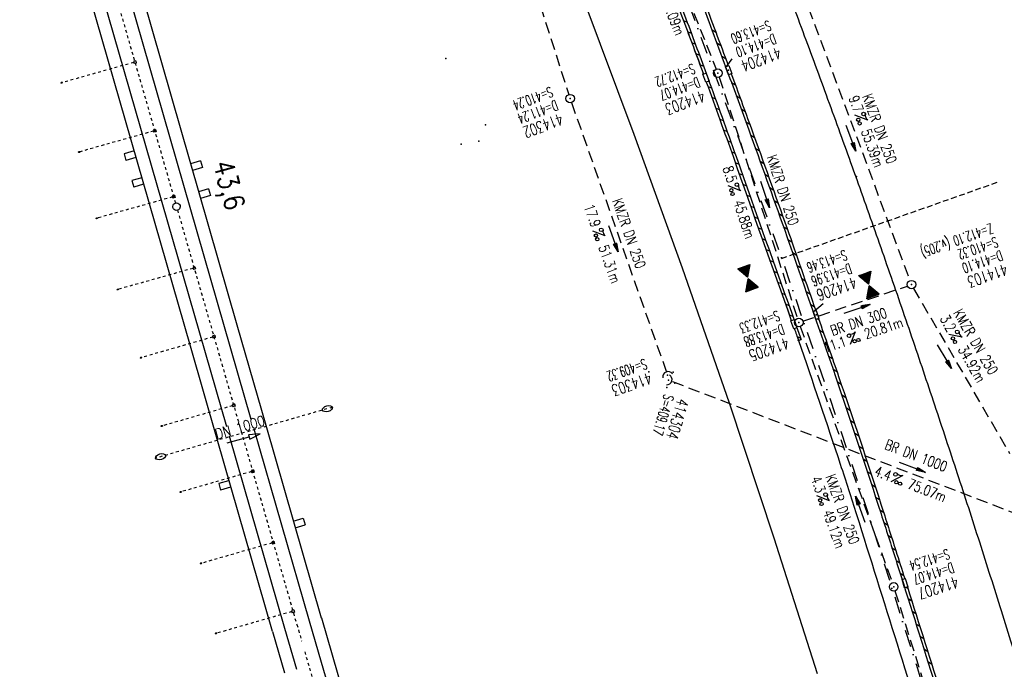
# Model space of a CAD drawing. Extents: x 447426 to 448116, y 440349 to 441552.
# Tile 10 of 21: x 447587 to 447760, y 441185 to 441299. Entities that reach past the tile are written whole.
import ezdxf
from ezdxf.enums import TextEntityAlignment as Align

# ---------------------------------------------------------------- set-up
doc = ezdxf.new("R2010")
doc.units = 0
doc.header["$LTSCALE"] = 2
doc.header["$MEASUREMENT"] = 0
for name, pattern in [('ACAD_ISO03W100', [0.5, 0.25, -0.25]), ('ACAD_ISO10W100W', [0.5, 0.25, -0.25]), ('AUSGEZOGEN', [0]), ('GESTRICH-X2', [1.5, 1, -0.5]), ('GESTRICHELT', [0.75, 0.5, -0.25]), ('STRICHLINIEX2', [0.5, 0.25, -0.25]), ('STRICHPT-X3', [3, 1.5, -0.75, 0, -0.75])]:
    doc.linetypes.add(name, pattern=pattern)
doc.layers.get('0').update_dxf_attribs({"linetype": 'AUSGEZOGEN'})
for name, color, linetype in [('ACHSE', 250, 'STRICHPT-X3'), ('Bahnachse', 7, 'CONTINUOUS'), ('Durchlässe', 15, 'CONTINUOUS'), ('FBR', 8, 'CONTINUOUS'), ('GEF', 7, 'CONTINUOUS'), ('Gleisachsen', 7, 'CONTINUOUS'), ('HEKTOM', 250, 'GESTRICHELT'), ('Ingenieurbauwerke', 15, 'CONTINUOUS'), ('KANAL', 7, 'GESTRICH-X2'), ('PFEIL', 7, 'CONTINUOUS'), ('PKT', 7, 'CONTINUOUS'), ('SCHACHTNR', 6, 'CONTINUOUS'), ('SCHLITZRINNE', 8, 'AUSGEZOGEN'), ('SCHSYMBOL', 7, 'AUSGEZOGEN'), ('TEXTO', 4, 'CONTINUOUS'), ('TEXTU', 4, 'CONTINUOUS')]:
    doc.layers.add(name, color=color, linetype=linetype)
doc.styles.add('ROMANS', font='romans.shx', dxfattribs={"width": 0.8})

# ---------------------------------------------------------------- blocks, each defined once
blk = doc.blocks.new('PROM')
blk.add_line((1.57, 1.82), (0.02, 0.02))
for centre, radius in [((0.32, 1.51), 0.317), ((0.94, 0.29), 0.283), ((1.64, 0.29), 0.283)]:
    blk.add_circle(centre, radius)
blk.add_arc((0.99, 2.68), 1.03, 239.1414, 303.3549)
blk = doc.blocks.new('PFEIL2')
at = {"color": 0}
for p, q in [((0.88, 0), (-2.4, -0.01)), ((0.88, -0.27), (0.88, 0.28)), ((0.88, 0.28), (2.43, 0.01)), ((0.91, 0.27), (0.88, 0.26)), ((0.97, 0.26), (0.88, 0.25)), ((1.02, 0.25), (0.88, 0.23)), ((1.07, 0.24), (0.88, 0.21)), ((1.13, 0.23), (0.88, 0.19)), ((1.18, 0.22), (0.88, 0.17)), ((1.24, 0.21), (0.88, 0.15)), ((1.29, 0.21), (0.88, 0.14)), ((1.34, 0.2), (0.88, 0.12)), ((1.4, 0.19), (0.88, 0.1)), ((1.45, 0.18), (0.88, 0.08)), ((1.51, 0.17), (0.88, 0.06)), ((1.56, 0.16), (0.88, 0.04)), ((1.61, 0.15), (0.88, 0.02)), ((1.67, 0.14), (0.88, 0.01)), ((1.72, 0.13), (0.88, -0.01)), ((1.78, 0.12), (0.88, -0.03)), ((1.83, 0.11), (0.88, -0.05)), ((1.88, 0.1), (0.88, -0.07)), ((1.94, 0.09), (0.88, -0.09)), ((2.05, 0.08), (0.88, -0.12)), ((1.99, 0.08), (0.88, -0.11)), ((2.1, 0.07), (0.88, -0.14)), ((2.15, 0.06), (0.88, -0.16)), ((2.21, 0.05), (0.88, -0.18)), ((2.26, 0.04), (0.88, -0.2)), ((2.32, 0.03), (0.88, -0.22)), ((2.37, 0.02), (0.88, -0.23)), ((2.42, 0.01), (0.88, -0.25)), ((2.43, 0.01), (0.88, -0.27))]:
    blk.add_line(p, q, dxfattribs=at)
blk = doc.blocks.new('GST')
at = {"color": 0}
blk.add_circle((0, 0), 0.75, dxfattribs=at)
blk.add_point((0, 0), dxfattribs=at)
blk = doc.blocks.new('10')
blk.add_blockref('GST', (0, 0))
blk = doc.blocks.new('30')
at = {"color": 0}
for p, q in [((-0.75, -0.29), (-0.75, 0.29)), ((-0.75, 0.29), (0.75, 0.29)), ((0.75, 0.29), (0.75, -0.29)), ((0.75, -0.29), (-0.75, -0.29))]:
    blk.add_line(p, q, dxfattribs=at)
blk.add_point((0, 0), dxfattribs=at)
blk = doc.blocks.new('42')
at = {"color": 0}
blk.add_arc((-0.02, -0.31), 0.91, 12.5363, 167.4637, dxfattribs=at)
blk.add_point((0, 0), dxfattribs=at)
blk = doc.blocks.new('*X9')
at = {"color": 0}
for p, q in [((379.64, 182.4), (379.66, 182.42)), ((379.64, 182.4), (379.65, 182.42)), ((379.64, 182.41), (379.64, 182.42)), ((379.65, 182.38), (379.69, 182.42)), ((379.65, 182.38), (379.68, 182.42)), ((379.65, 182.39), (379.67, 182.42)), ((379.66, 182.36), (379.72, 182.42)), ((379.66, 182.37), (379.71, 182.42)), ((379.66, 182.37), (379.7, 182.42)), ((379.67, 182.34), (379.74, 182.42)), ((379.67, 182.35), (379.73, 182.42)), ((379.67, 182.36), (379.72, 182.42)), ((379.68, 182.32), (379.78, 182.42)), ((379.68, 182.33), (379.77, 182.42)), ((379.68, 182.33), (379.76, 182.42)), ((379.68, 182.34), (379.75, 182.42)), ((379.69, 182.31), (379.8, 182.42)), ((379.69, 182.31), (379.8, 182.42)), ((379.69, 182.32), (379.79, 182.42)), ((379.7, 182.29), (379.83, 182.42)), ((379.7, 182.29), (379.82, 182.42)), ((379.7, 182.3), (379.81, 182.42)), ((379.71, 182.27), (379.86, 182.42)), ((379.71, 182.28), (379.85, 182.42)), ((379.71, 182.28), (379.84, 182.42)), ((379.72, 182.26), (379.88, 182.42)), ((379.72, 182.26), (379.87, 182.42)), ((379.72, 182.27), (379.87, 182.42)), ((379.73, 182.24), (379.91, 182.42)), ((379.73, 182.24), (379.9, 182.42)), ((379.73, 182.25), (379.89, 182.42)), ((379.74, 182.22), (379.94, 182.42)), ((379.74, 182.23), (379.93, 182.42)), ((379.74, 182.23), (379.92, 182.42)), ((379.75, 182.2), (379.96, 182.42)), ((379.75, 182.21), (379.95, 182.42)), ((379.75, 182.22), (379.95, 182.42)), ((379.76, 182.19), (379.99, 182.42)), ((379.76, 182.19), (379.98, 182.42)), ((379.76, 182.2), (379.97, 182.42)), ((379.77, 182.17), (380.02, 182.42)), ((379.77, 182.18), (380.01, 182.42)), ((379.77, 182.18), (380, 182.42)), ((379.78, 182.15), (380.04, 182.42)), ((379.78, 182.16), (380.03, 182.42)), ((379.78, 182.17), (380.03, 182.42)), ((379.79, 182.13), (380.08, 182.42)), ((379.79, 182.14), (380.07, 182.42)), ((379.79, 182.14), (380.06, 182.42)), ((379.79, 182.15), (380.05, 182.42)), ((379.8, 182.12), (380.1, 182.42)), ((379.8, 182.12), (380.1, 182.42)), ((379.8, 182.13), (380.09, 182.42)), ((379.81, 182.1), (380.13, 182.42)), ((379.81, 182.1), (380.12, 182.42)), ((379.81, 182.11), (380.11, 182.42)), ((379.82, 182.08), (380.16, 182.42)), ((379.82, 182.09), (380.15, 182.42)), ((379.82, 182.09), (380.14, 182.42)), ((379.83, 182.06), (380.18, 182.42)), ((379.83, 182.07), (380.18, 182.42)), ((379.83, 182.08), (380.17, 182.42)), ((379.84, 182.05), (380.21, 182.42)), ((379.84, 182.05), (380.2, 182.42)), ((379.84, 182.06), (380.19, 182.42)), ((379.85, 182.03), (380.24, 182.42)), ((379.85, 182.04), (380.23, 182.42)), ((379.85, 182.04), (380.22, 182.42)), ((379.86, 182.01), (380.26, 182.42)), ((379.86, 182.02), (380.25, 182.42)), ((379.86, 182.03), (380.25, 182.42)), ((379.87, 182), (380.29, 182.42)), ((379.87, 182), (380.28, 182.42)), ((379.87, 182.01), (380.27, 182.42)), ((379.88, 181.98), (380.32, 182.42)), ((379.88, 181.99), (380.31, 182.42)), ((379.88, 181.99), (380.3, 182.42)), ((379.89, 181.96), (380.34, 182.42)), ((379.89, 181.97), (380.33, 182.42)), ((379.89, 181.98), (380.33, 182.42)), ((379.9, 181.94), (380.38, 182.42)), ((379.9, 181.95), (380.37, 182.42)), ((379.9, 181.95), (380.36, 182.42)), ((379.9, 181.96), (380.35, 182.42)), ((379.91, 181.92), (380.41, 182.42)), ((379.91, 181.93), (380.4, 182.42)), ((379.91, 181.94), (380.39, 182.42)), ((379.92, 181.91), (380.43, 182.42)), ((379.92, 181.91), (380.42, 182.42)), ((379.92, 181.92), (380.41, 182.42)), ((379.93, 181.89), (380.46, 182.42)), ((379.93, 181.9), (380.45, 182.42)), ((379.93, 181.9), (380.44, 182.42)), ((379.94, 181.87), (380.48, 182.42)), ((379.94, 181.88), (380.48, 182.42)), ((379.94, 181.89), (380.47, 182.42)), ((379.95, 181.86), (380.51, 182.42)), ((379.95, 181.86), (380.5, 182.42)), ((379.95, 181.87), (380.49, 182.42)), ((379.96, 181.84), (380.54, 182.42)), ((379.96, 181.85), (380.53, 182.42)), ((379.96, 181.85), (380.52, 182.42)), ((379.97, 181.82), (380.56, 182.42)), ((379.97, 181.83), (380.56, 182.42)), ((379.97, 181.84), (380.55, 182.42)), ((379.98, 181.81), (380.59, 182.42)), ((379.98, 181.81), (380.58, 182.42)), ((379.98, 181.82), (380.57, 182.42)), ((379.99, 181.79), (380.62, 182.42)), ((379.99, 181.8), (380.61, 182.42)), ((379.99, 181.8), (380.6, 182.42)), ((380, 181.77), (380.64, 182.42)), ((380, 181.78), (380.63, 182.42)), ((380, 181.78), (380.63, 182.42)), ((380.01, 181.75), (380.68, 182.42)), ((380.01, 181.76), (380.67, 182.42)), ((380.01, 181.76), (380.66, 182.42)), ((380.01, 181.77), (380.65, 182.42)), ((380.02, 181.73), (380.71, 182.42)), ((380.02, 181.74), (380.7, 182.42)), ((380.02, 181.75), (380.69, 182.42)), ((380.03, 181.72), (380.73, 182.42)), ((380.03, 181.72), (380.72, 182.42)), ((380.03, 181.73), (380.71, 182.42)), ((380.04, 181.7), (380.76, 182.42)), ((380.04, 181.71), (380.75, 182.42)), ((380.04, 181.71), (380.74, 182.42)), ((380.05, 181.68), (380.79, 182.42)), ((380.05, 181.69), (380.78, 182.42)), ((380.05, 181.69), (380.77, 182.42)), ((380.06, 181.67), (380.81, 182.42)), ((380.06, 181.67), (380.8, 182.42)), ((380.06, 181.68), (380.79, 182.42)), ((380.07, 181.65), (380.84, 182.42)), ((380.07, 181.66), (380.83, 182.42)), ((380.07, 181.66), (380.82, 182.42)), ((380.08, 181.63), (380.86, 182.42)), ((380.08, 181.64), (380.86, 182.42)), ((380.08, 181.64), (380.85, 182.42)), ((380.09, 181.62), (380.89, 182.42)), ((380.09, 181.62), (380.88, 182.42)), ((380.09, 181.63), (380.87, 182.42)), ((380.1, 181.6), (380.92, 182.42)), ((380.1, 181.61), (380.91, 182.42)), ((380.1, 181.61), (380.9, 182.42)), ((380.11, 181.58), (380.94, 182.42)), ((380.11, 181.59), (380.94, 182.42)), ((380.11, 181.59), (380.93, 182.42)), ((380.12, 181.56), (380.98, 182.42)), ((380.12, 181.57), (380.97, 182.42)), ((380.12, 181.57), (380.96, 182.42)), ((380.12, 181.58), (380.95, 182.42)), ((380.13, 181.54), (381.01, 182.42)), ((380.13, 181.55), (381, 182.42)), ((380.13, 181.55), (380.99, 182.42)), ((380.14, 181.53), (381.03, 182.42)), ((380.14, 181.53), (381.02, 182.42)), ((380.14, 181.54), (381.02, 182.42)), ((380.15, 181.51), (381.06, 182.42)), ((380.15, 181.52), (381.05, 182.42)), ((380.15, 181.52), (381.04, 182.42)), ((380.16, 181.49), (381.09, 182.42)), ((380.16, 181.5), (381.08, 182.42)), ((380.16, 181.5), (381.07, 182.42)), ((380.17, 181.48), (381.11, 182.42)), ((380.17, 181.48), (381.1, 182.42)), ((380.17, 181.49), (381.09, 182.42)), ((380.18, 181.46), (381.14, 182.42)), ((380.18, 181.47), (381.13, 182.42)), ((380.18, 181.47), (381.12, 182.42)), ((380.19, 181.44), (381.17, 182.42)), ((380.19, 181.45), (381.16, 182.42)), ((380.19, 181.45), (381.15, 182.42)), ((380.2, 181.43), (381.19, 182.42)), ((380.2, 181.43), (381.18, 182.42)), ((380.2, 181.44), (381.17, 182.42)), ((380.21, 181.41), (381.22, 182.42)), ((380.21, 181.41), (381.21, 182.42)), ((380.21, 181.42), (381.2, 182.42)), ((380.22, 181.39), (381.24, 182.42)), ((380.22, 181.4), (381.24, 182.42)), ((380.22, 181.4), (381.23, 182.42)), ((380.23, 181.37), (381.28, 182.42)), ((380.23, 181.38), (381.27, 182.42)), ((380.23, 181.38), (381.26, 182.42)), ((380.23, 181.39), (381.25, 182.42)), ((380.24, 181.35), (381.31, 182.42)), ((380.24, 181.36), (381.3, 182.42)), ((380.24, 181.36), (381.29, 182.42)), ((380.25, 181.34), (381.33, 182.42)), ((380.25, 181.34), (381.32, 182.42)), ((380.25, 181.35), (381.32, 182.42)), ((380.26, 181.33), (381.35, 182.42)), ((380.26, 181.33), (381.34, 182.42)), ((380.27, 181.31), (381.34, 182.38)), ((380.27, 181.3), (381.33, 182.36)), ((380.28, 181.3), (381.32, 182.34)), ((380.28, 181.29), (381.31, 182.32)), ((380.28, 181.29), (381.3, 182.3)), ((380.29, 181.28), (381.28, 182.28)), ((380.29, 181.27), (381.27, 182.26)), ((380.29, 181.27), (381.26, 182.24)), ((380.3, 181.26), (381.25, 182.21)), ((380.3, 181.26), (381.24, 182.19)), ((380.3, 181.25), (381.22, 182.17)), ((380.31, 181.25), (381.21, 182.15)), ((380.31, 181.24), (381.2, 182.13)), ((380.31, 181.24), (381.19, 182.11)), ((380.32, 181.23), (381.18, 182.09)), ((380.32, 181.22), (381.16, 182.07)), ((380.32, 181.22), (381.15, 182.05)), ((380.33, 181.21), (381.14, 182.03)), ((380.33, 181.21), (381.13, 182.01)), ((380.33, 181.2), (381.12, 181.98)), ((380.34, 181.2), (381.1, 181.96)), ((380.34, 181.19), (381.09, 181.94)), ((380.34, 181.19), (381.08, 181.92)), ((380.34, 181.18), (381.07, 181.9)), ((380.35, 181.17), (381.05, 181.88)), ((380.35, 181.17), (381.04, 181.86)), ((380.35, 181.16), (381.03, 181.84)), ((380.36, 181.16), (381.02, 181.82)), ((380.36, 181.15), (381.01, 181.8)), ((380.36, 181.15), (380.99, 181.78)), ((380.37, 181.14), (380.98, 181.75)), ((380.37, 181.13), (380.97, 181.73)), ((380.37, 181.13), (380.96, 181.71)), ((380.38, 181.12), (380.95, 181.69)), ((380.38, 181.12), (380.93, 181.67)), ((380.38, 181.11), (380.92, 181.65)), ((380.39, 181.11), (380.91, 181.63)), ((380.39, 181.1), (380.9, 181.61)), ((380.39, 181.1), (380.89, 181.59)), ((380.4, 181.09), (380.87, 181.57)), ((380.4, 181.08), (380.86, 181.55)), ((380.4, 181.08), (380.85, 181.52)), ((380.41, 181.07), (380.84, 181.5)), ((380.41, 181.07), (380.83, 181.48)), ((380.41, 181.06), (380.81, 181.46)), ((380.42, 181.06), (380.8, 181.44)), ((380.42, 181.05), (380.79, 181.42)), ((380.42, 181.04), (380.78, 181.4)), ((379.63, 179.16), (380.73, 180.27)), ((379.64, 179.18), (380.73, 180.27)), ((379.64, 179.17), (380.73, 180.26)), ((379.65, 179.21), (380.72, 180.28)), ((379.65, 179.17), (380.74, 180.25)), ((379.66, 179.23), (380.72, 180.28)), ((379.66, 179.17), (380.74, 180.25)), ((379.67, 179.17), (380.74, 180.24)), ((379.68, 179.25), (380.72, 180.29)), ((379.68, 179.17), (380.75, 180.24)), ((379.69, 179.27), (380.71, 180.29)), ((379.69, 179.17), (380.75, 180.23)), ((379.7, 179.29), (380.71, 180.3)), ((379.7, 179.17), (380.75, 180.23)), ((379.7, 179.17), (380.76, 180.22)), ((379.71, 179.31), (380.71, 180.3)), ((379.71, 179.17), (380.76, 180.21)), ((379.72, 179.17), (380.76, 180.21)), ((379.73, 179.33), (380.7, 180.31)), ((379.73, 179.17), (380.77, 180.2)), ((379.74, 179.35), (380.7, 180.32)), ((379.74, 179.17), (380.77, 180.2)), ((379.75, 179.37), (380.7, 180.32)), ((379.75, 179.17), (380.77, 180.19)), ((379.76, 179.39), (380.69, 180.33)), ((379.76, 179.17), (380.78, 180.19)), ((379.77, 179.41), (380.69, 180.33)), ((379.77, 179.17), (380.78, 180.18)), ((379.77, 179.17), (380.78, 180.18)), ((379.78, 179.17), (380.79, 180.17)), ((379.79, 179.44), (380.69, 180.34)), ((379.79, 179.17), (380.79, 180.16)), ((379.8, 179.46), (380.68, 180.34)), ((379.8, 179.17), (380.79, 180.16)), ((379.81, 179.48), (380.68, 180.35)), ((379.81, 179.17), (380.79, 180.15)), ((379.82, 179.5), (380.68, 180.36)), ((379.82, 179.17), (380.8, 180.15)), ((379.83, 179.52), (380.68, 180.36)), ((379.83, 179.17), (380.8, 180.14)), ((379.84, 179.17), (380.8, 180.14)), ((379.85, 179.54), (380.67, 180.37)), ((379.85, 179.17), (380.81, 180.13)), ((379.85, 179.17), (380.81, 180.13)), ((379.86, 179.56), (380.67, 180.37)), ((379.86, 179.17), (380.81, 180.12)), ((379.87, 179.58), (380.67, 180.38)), ((379.87, 179.17), (380.82, 180.11)), ((379.88, 179.6), (380.66, 180.38)), ((379.88, 179.17), (380.82, 180.11)), ((379.89, 179.62), (380.66, 180.39)), ((379.89, 179.17), (380.82, 180.1)), ((379.9, 179.17), (380.83, 180.1)), ((379.91, 179.64), (380.66, 180.39)), ((379.91, 179.17), (380.83, 180.09)), ((379.92, 179.67), (380.65, 180.4)), ((379.92, 179.17), (380.83, 180.09)), ((379.93, 179.69), (380.65, 180.41)), ((379.93, 179.17), (380.84, 180.08)), ((379.93, 179.17), (380.84, 180.07)), ((379.94, 179.71), (380.65, 180.41)), ((379.94, 179.17), (380.84, 180.07)), ((379.95, 179.73), (380.64, 180.42)), ((379.97, 179.75), (380.64, 180.42)), ((379.98, 179.77), (380.64, 180.43)), ((379.99, 179.79), (380.63, 180.43)), ((380, 179.81), (380.63, 180.44)), ((380.02, 179.83), (380.63, 180.44)), ((380.03, 179.85), (380.62, 180.45)), ((380.04, 179.88), (380.62, 180.46)), ((380.05, 179.9), (380.62, 180.46)), ((380.06, 179.92), (380.61, 180.47)), ((380.08, 179.94), (380.61, 180.47)), ((380.09, 179.96), (380.61, 180.48)), ((380.1, 179.98), (380.6, 180.48)), ((380.11, 180), (380.6, 180.49)), ((380.12, 180.02), (380.6, 180.5)), ((380.14, 180.04), (380.59, 180.5)), ((380.15, 180.06), (380.59, 180.51)), ((380.16, 180.08), (380.59, 180.51)), ((380.17, 180.11), (380.58, 180.52)), ((380.18, 180.13), (380.58, 180.52)), ((380.2, 180.15), (380.58, 180.53)), ((380.21, 180.17), (380.57, 180.53)), ((380.22, 180.19), (380.57, 180.54)), ((380.23, 180.21), (380.57, 180.55)), ((380.24, 180.23), (380.57, 180.55)), ((380.26, 180.25), (380.56, 180.56)), ((380.27, 180.27), (380.56, 180.56)), ((380.28, 180.29), (380.56, 180.57)), ((380.29, 180.31), (380.55, 180.57)), ((380.3, 180.34), (380.55, 180.58)), ((380.32, 180.36), (380.55, 180.58)), ((380.33, 180.38), (380.54, 180.59)), ((380.34, 180.4), (380.54, 180.6)), ((380.35, 180.42), (380.54, 180.6)), ((380.37, 180.44), (380.53, 180.61)), ((380.38, 180.46), (380.53, 180.61)), ((380.39, 180.48), (380.53, 180.62)), ((380.4, 180.5), (380.52, 180.62)), ((380.41, 180.52), (380.52, 180.63)), ((380.43, 181.04), (380.76, 181.38)), ((380.43, 181.03), (380.75, 181.36)), ((380.43, 181.03), (380.74, 181.34)), ((380.43, 180.54), (380.52, 180.64)), ((380.44, 181.02), (380.73, 181.32)), ((380.44, 181.02), (380.72, 181.29)), ((380.44, 181.01), (380.7, 181.27)), ((380.44, 180.57), (380.51, 180.64)), ((380.45, 181.01), (380.69, 181.25)), ((380.45, 181), (380.68, 181.23)), ((380.45, 180.99), (380.67, 181.21)), ((380.45, 180.99), (380.66, 181.19)), ((380.45, 180.59), (380.51, 180.65)), ((380.46, 180.98), (380.64, 181.17)), ((380.46, 180.98), (380.63, 181.15)), ((380.46, 180.97), (380.62, 181.13)), ((380.46, 180.61), (380.51, 180.65)), ((380.47, 180.97), (380.61, 181.11)), ((380.47, 180.96), (380.6, 181.09)), ((380.47, 180.96), (380.58, 181.06)), ((380.47, 180.63), (380.5, 180.66)), ((380.48, 180.95), (380.57, 181.04)), ((380.48, 180.94), (380.56, 181.02)), ((380.48, 180.94), (380.55, 181)), ((380.49, 180.93), (380.54, 180.98)), ((380.49, 180.93), (380.52, 180.96)), ((380.49, 180.92), (380.51, 180.94)), ((380.49, 180.65), (380.5, 180.66)), ((379.95, 179.17), (380.85, 180.06)), ((379.96, 179.17), (380.85, 180.06)), ((379.97, 179.17), (380.85, 180.05)), ((379.98, 179.17), (380.86, 180.05)), ((379.99, 179.17), (380.86, 180.04)), ((380, 179.17), (380.86, 180.04)), ((380, 179.17), (380.87, 180.03)), ((380.01, 179.17), (380.87, 180.02)), ((380.02, 179.17), (380.87, 180.02)), ((380.03, 179.17), (380.88, 180.01)), ((380.04, 179.17), (380.88, 180.01)), ((380.05, 179.17), (380.88, 180)), ((380.06, 179.17), (380.89, 180)), ((380.07, 179.17), (380.89, 179.99)), ((380.08, 179.17), (380.89, 179.99)), ((380.08, 179.17), (380.9, 179.98)), ((380.09, 179.17), (380.9, 179.97)), ((380.1, 179.17), (380.9, 179.97)), ((380.11, 179.17), (380.9, 179.96)), ((380.12, 179.17), (380.91, 179.96)), ((380.13, 179.17), (380.91, 179.95)), ((380.14, 179.17), (380.91, 179.95)), ((380.15, 179.17), (380.92, 179.94)), ((380.15, 179.17), (380.92, 179.93)), ((380.16, 179.17), (380.92, 179.93)), ((380.17, 179.17), (380.93, 179.92)), ((380.18, 179.17), (380.93, 179.92)), ((380.19, 179.17), (380.93, 179.91)), ((380.2, 179.17), (380.94, 179.91)), ((380.21, 179.17), (380.94, 179.9)), ((380.22, 179.17), (380.94, 179.9)), ((380.23, 179.17), (380.95, 179.89)), ((380.23, 179.17), (380.95, 179.88)), ((380.24, 179.17), (380.95, 179.88)), ((380.25, 179.17), (380.96, 179.87)), ((380.26, 179.17), (380.96, 179.87)), ((380.27, 179.17), (380.96, 179.86)), ((380.28, 179.17), (380.97, 179.86)), ((380.29, 179.17), (380.97, 179.85)), ((380.3, 179.17), (380.97, 179.85)), ((380.31, 179.17), (380.98, 179.84)), ((380.31, 179.17), (380.98, 179.83)), ((380.32, 179.17), (380.98, 179.83)), ((380.33, 179.17), (380.99, 179.82)), ((380.34, 179.17), (380.99, 179.82)), ((380.35, 179.17), (380.99, 179.81)), ((380.36, 179.17), (381, 179.81)), ((380.37, 179.17), (381, 179.8)), ((380.38, 179.17), (381, 179.79)), ((380.38, 179.17), (381.01, 179.79)), ((380.39, 179.17), (381.01, 179.78)), ((380.4, 179.17), (381.01, 179.78)), ((380.41, 179.17), (381.01, 179.77)), ((380.42, 179.17), (381.02, 179.77)), ((380.43, 179.17), (381.02, 179.76)), ((380.44, 179.17), (381.02, 179.76)), ((380.45, 179.17), (381.03, 179.75)), ((380.46, 179.17), (381.03, 179.74)), ((380.46, 179.17), (381.03, 179.74)), ((380.47, 179.17), (381.04, 179.73)), ((380.48, 179.17), (381.04, 179.73)), ((380.49, 179.17), (381.04, 179.72)), ((380.5, 179.17), (381.05, 179.72)), ((380.51, 179.17), (381.05, 179.71)), ((380.52, 179.17), (381.05, 179.71)), ((380.53, 179.17), (381.06, 179.7)), ((380.53, 179.17), (381.06, 179.69)), ((380.54, 179.17), (381.06, 179.69)), ((380.55, 179.17), (381.07, 179.68)), ((380.56, 179.17), (381.07, 179.68)), ((380.57, 179.17), (381.07, 179.67)), ((380.58, 179.17), (381.08, 179.67)), ((380.59, 179.17), (381.08, 179.66)), ((380.6, 179.17), (381.08, 179.65)), ((380.61, 179.17), (381.09, 179.65)), ((380.61, 179.17), (381.09, 179.64)), ((380.62, 179.17), (381.09, 179.64)), ((380.63, 179.17), (381.1, 179.63)), ((380.64, 179.17), (381.1, 179.63)), ((380.65, 179.17), (381.1, 179.62)), ((380.66, 179.17), (381.11, 179.62)), ((380.67, 179.17), (381.11, 179.61)), ((380.68, 179.17), (381.11, 179.6)), ((380.69, 179.17), (381.12, 179.6)), ((380.69, 179.17), (381.12, 179.59)), ((380.7, 179.17), (381.12, 179.59)), ((380.71, 179.17), (381.12, 179.58)), ((380.72, 179.17), (381.13, 179.58)), ((380.73, 179.17), (381.13, 179.57)), ((380.74, 179.17), (381.13, 179.56)), ((380.75, 179.17), (381.14, 179.56)), ((380.76, 179.17), (381.14, 179.55)), ((380.76, 179.17), (381.14, 179.55)), ((380.77, 179.17), (381.15, 179.54)), ((380.78, 179.17), (381.15, 179.54)), ((380.79, 179.17), (381.15, 179.53)), ((380.8, 179.17), (381.16, 179.53)), ((380.81, 179.17), (381.16, 179.52)), ((380.82, 179.17), (381.16, 179.51)), ((380.83, 179.17), (381.17, 179.51)), ((380.84, 179.17), (381.17, 179.5)), ((380.84, 179.17), (381.17, 179.5)), ((380.85, 179.17), (381.18, 179.49)), ((380.86, 179.17), (381.18, 179.49)), ((380.87, 179.17), (381.18, 179.48)), ((380.88, 179.17), (381.19, 179.48)), ((380.89, 179.17), (381.19, 179.47)), ((380.9, 179.17), (381.19, 179.46)), ((380.91, 179.17), (381.2, 179.46)), ((380.91, 179.17), (381.2, 179.45)), ((380.92, 179.17), (381.2, 179.45)), ((380.93, 179.17), (381.21, 179.44)), ((380.94, 179.17), (381.21, 179.44)), ((380.95, 179.17), (381.21, 179.43)), ((380.96, 179.17), (381.22, 179.42)), ((380.97, 179.17), (381.22, 179.42)), ((380.98, 179.17), (381.22, 179.41)), ((380.99, 179.17), (381.23, 179.41)), ((380.99, 179.17), (381.23, 179.4)), ((381, 179.17), (381.23, 179.4)), ((381.01, 179.17), (381.23, 179.39)), ((381.02, 179.17), (381.24, 179.39)), ((381.03, 179.17), (381.24, 179.38)), ((381.04, 179.17), (381.24, 179.37)), ((381.05, 179.17), (381.25, 179.37)), ((381.06, 179.17), (381.25, 179.36)), ((381.07, 179.17), (381.25, 179.36)), ((381.07, 179.17), (381.26, 179.35)), ((381.08, 179.17), (381.26, 179.35)), ((381.09, 179.17), (381.26, 179.34)), ((381.1, 179.17), (381.27, 179.34)), ((381.11, 179.17), (381.27, 179.33)), ((381.12, 179.17), (381.27, 179.32)), ((381.13, 179.17), (381.28, 179.32)), ((381.14, 179.17), (381.28, 179.31)), ((381.14, 179.17), (381.28, 179.31)), ((381.15, 179.17), (381.29, 179.3)), ((381.16, 179.17), (381.29, 179.3)), ((381.17, 179.17), (381.29, 179.29)), ((381.18, 179.17), (381.3, 179.28)), ((381.19, 179.17), (381.3, 179.28)), ((381.2, 179.17), (381.3, 179.27)), ((381.21, 179.17), (381.31, 179.27)), ((381.22, 179.17), (381.31, 179.26)), ((381.22, 179.17), (381.31, 179.26)), ((381.23, 179.17), (381.32, 179.25)), ((381.24, 179.17), (381.32, 179.25)), ((381.25, 179.17), (381.32, 179.24)), ((381.26, 179.17), (381.33, 179.23)), ((381.27, 179.17), (381.33, 179.23)), ((381.28, 179.17), (381.33, 179.22)), ((381.29, 179.17), (381.34, 179.22)), ((381.3, 179.17), (381.34, 179.21)), ((381.3, 179.17), (381.34, 179.21)), ((381.31, 179.17), (381.34, 179.2)), ((381.32, 179.17), (381.35, 179.2)), ((381.33, 179.17), (381.35, 179.19)), ((381.34, 179.17), (381.35, 179.18)), ((381.35, 179.17), (381.36, 179.18))]:
    blk.add_line(p, q, dxfattribs=at)
blk = doc.blocks.new('TIEFP')
at = {"color": 0}
for points in [[(0, 0.15), (-1.13, 2.12), (1.14, 2.12)], [(0, -0.17), (-1.13, -2.14), (1.14, -2.14)]]:
    blk.add_lwpolyline(points, close=True, dxfattribs=at)
at = {"color": 0, "xscale": 1.311372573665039, "yscale": 1.311372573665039, "zscale": 1.311372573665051}
blk.add_blockref('*X9', (-498.97, -237.1), dxfattribs=at)

msp = doc.modelspace()

# ---------------------------------------------------------------- linework, layer by layer
at = {"layer": 'ACHSE', "flags": 128}
msp.add_lwpolyline([(447621.03, 441497.86), (447625.4, 441487.94), (447635.48, 441465.06), (447645.55, 441442.18), (447655.63, 441419.3), (447659.75, 441409.94), (447664.31, 441399.59), (447665.71, 441396.42), (447675.6, 441373.46), (447685.21, 441350.38), (447694.53, 441327.18), (447703.57, 441303.87), (447712.31, 441280.45), (447720.76, 441256.92), (447728.91, 441233.29), (447736.78, 441209.56), (447744.35, 441185.73), (447751.62, 441161.82), (447758.59, 441137.81), (447765.27, 441113.72), (447771.64, 441089.54), (447777.71, 441065.29), (447783.48, 441040.97), (447788.96, 441016.57), (447794.12, 440992.11), (447798.98, 440967.59), (447803.54, 440943.01), (447807.79, 440918.37), (447810, 440904.77), (447811.76, 440893.69), (447815.69, 440869), (447819.62, 440844.31), (447827.48, 440794.93), (447839.26, 440720.86), (447854.98, 440622.11), (447861.86, 440578.89), (447866.77, 440548.04), (447886.41, 440424.59), (447891.06, 440395.37)], dxfattribs=at)
at = {"layer": 'Bahnachse', "linetype": 'ACAD_ISO10W100W'}
for p, q in [((447602.59, 441308.46), (447614.64, 441266.61)), ((447615, 441265.36), (447626.16, 441226.59)), ((447626.16, 441226.59), (447635.87, 441192.86)), ((447635.9, 441192.87), (447636.74, 441189.96)), ((447637.27, 441188.09), (447638.75, 441182.95))]:
    msp.add_line(p, q, dxfattribs=at)
at = {"layer": 'Bahnachse', "linetype": 'Continuous'}
msp.add_ellipse((447614.82, 441265.99), major_axis=(-0.46, 0.46), ratio=1, start_param=2.623338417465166, end_param=8.906523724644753, dxfattribs=at)
at = {"layer": 'Durchlässe', "linetype": 'STRICHLINIEX2'}
msp.add_line((447642.12, 441230.88), (447611.17, 441221.97), dxfattribs=at)
at = {"layer": 'Durchlässe', "linetype": 'Continuous'}
for p, q in [((447629.47, 441226.21), (447627.43, 441226.07)), ((447627.64, 441225.3), (447629.47, 441226.21)), ((447623.68, 441224.63), (447627.54, 441225.69)), ((447627.43, 441226.07), (447627.64, 441225.3))]:
    msp.add_line(p, q, dxfattribs=at)
for centre in [(447641.25, 441230.63), (447612.04, 441222.22)]:
    msp.add_ellipse(centre, major_axis=(0.868, 0.238), ratio=0.555697, dxfattribs=at)
at = {"layer": 'FBR'}
for points in [[(447634.14, 441473.27, 0.00001), (447641.34, 441457, 0.000017), (447645.44, 441447.72), (447653.96, 441428.44, -0.00021), (447659.22, 441416.54, -0.000083), (447661.87, 441410.52, -0.000103), (447665.16, 441403.06, -0.000892), (447665.83, 441401.53, -0.000138), (447670.14, 441391.63, -0.002137), (447678.11, 441373.1, -0.002233), (447685.59, 441355.3, -0.003057), (447692.73, 441337.75, -0.002736), (447700.49, 441318.06, -0.000329), (447703.17, 441311.14, -0.000855), (447704.2, 441308.47, -0.001627), (447706.53, 441302.31, -0.000795), (447711.24, 441289.67, -0.002189), (447714.99, 441279.45, -0.001287), (447721.23, 441262.02, -0.000547), (447730.25, 441236.1, -0.003942), (447737.66, 441213.75, -0.00058), (447740.27, 441205.65, -0.000836), (447742.06, 441200.03, -0.001593), (447748.38, 441179.84, -0.002312)], [(447671.19, 441426.15), (447679.87, 441406.45, -0.000188), (447679.98, 441406.21, -0.000015), (447681.29, 441403.2, -0.001781), (447685.21, 441394.21, -0.001137), (447691.26, 441380.09, -0.001972), (447695.57, 441369.84, -0.001557), (447700.95, 441356.82, -0.001551), (447705.68, 441345.15, -0.001548), (447710.35, 441333.42, -0.001549), (447714.94, 441321.67, -0.001552), (447719.45, 441309.92, -0.001559), (447723.9, 441298.12, -0.001558), (447728.27, 441286.3, -0.001552), (447732.56, 441274.46, -0.001549), (447736.79, 441262.57, -0.00155), (447740.95, 441250.65, -0.001555), (447745.02, 441238.74, -0.001556), (447749.01, 441226.8, -0.001552), (447752.95, 441214.81, -0.001551), (447756.81, 441202.79, -0.001553), (447760.58, 441190.78, -0.001556), (447764.28, 441178.73, -0.001556)]]:
    msp.add_lwpolyline(points, format="xyb", dxfattribs=at)
msp.add_lwpolyline([(447604.37, 441493.57), (447607.92, 441485.47), (447612.96, 441474.12), (447618.05, 441462.57), (447623.1, 441451.17), (447628.1, 441439.85), (447633.13, 441428.42), (447638.19, 441416.97), (447643.25, 441405.57), (447643.31, 441405.43), (447648.3, 441394.19), (447653.15, 441383.11), (447658.23, 441371.37), (447663.03, 441359.96), (447667.84, 441348.34), (447672.52, 441336.84), (447677.13, 441325.24), (447686.12, 441302.04), (447694.88, 441278.7), (447703.36, 441255.27), (447711.54, 441231.64), (447719.37, 441208.03), (447726.98, 441184.29)], dxfattribs=at)
at = {"layer": 'FBR', "flags": 128}
msp.add_lwpolyline([(447723.72, 441242.57, -0.001756), (447731.02, 441220.9, -0.004345), (447733.86, 441212.11, -0.000176), (447748.04, 441166.87, -0.002653), (447748.97, 441163.87, -0.003786), (447755.82, 441140.5, -0.003621), (447762.61, 441115.97, -0.002929), (447763.56, 441112.39, -0.000215), (447776.06, 441063.62, -0.004583), (447778.03, 441055.65, -0.001718), (447783, 441034.3)], format="xyb", dxfattribs=at)
at = {"layer": 'Gleisachsen', "linetype": 'Continuous'}
for p, q in [((447593.6, 441347.82), (447627.86, 441228.81)), ((447589.28, 441346.57), (447623.56, 441227.5)), ((447628.35, 441227.13), (447638.04, 441193.48)), ((447624.03, 441225.87), (447633.71, 441192.24)), ((447638.06, 441193.49), (447640.14, 441186.27)), ((447633.74, 441192.24), (447635.82, 441185.02)), ((447640.14, 441186.27), (447644.35, 441171.79))]:
    msp.add_line(p, q, dxfattribs=at)
at = {"layer": 'HEKTOM'}
msp.add_line((447720.75, 441256.94), (447758.47, 441270.25), dxfattribs=at)
at = {"layer": 'Ingenieurbauwerke', "linetype": 'Continuous'}
for p, q in [((447594.63, 441352.2), (447625.41, 441245.28)), ((447586.06, 441349.8), (447617.2, 441241.65)), ((447607.68, 441291.5), (447607.3, 441291.4)), ((447607.3, 441291.4), (447607.4, 441291.01)), ((447607.79, 441291.12), (447607.4, 441291.01)), ((447607.68, 441291.5), (447607.79, 441291.12)), ((447611.14, 441279.49), (447610.76, 441279.38)), ((447610.76, 441279.38), (447610.86, 441279)), ((447611.25, 441279.1), (447610.86, 441279)), ((447611.14, 441279.49), (447611.25, 441279.1)), ((447607.39, 441275.73), (447605.66, 441275.25)), ((447605.66, 441275.25), (447605.98, 441274.09)), ((447607.71, 441274.57), (447605.98, 441274.09)), ((447619.02, 441273.98), (447617.29, 441273.48)), ((447619.36, 441272.82), (447617.63, 441272.33)), ((447619.02, 441273.98), (447619.36, 441272.82)), ((447608.75, 441271.05), (447607.01, 441270.57)), ((447607.01, 441270.57), (447607.33, 441269.42)), ((447609.07, 441269.9), (447607.33, 441269.42)), ((447614.47, 441267.98), (447614.08, 441267.87)), ((447614.08, 441267.87), (447614.18, 441267.49)), ((447614.57, 441267.59), (447614.18, 441267.49)), ((447614.47, 441267.98), (447614.57, 441267.59)), ((447620.43, 441269.08), (447618.7, 441268.58)), ((447620.77, 441267.92), (447619.04, 441267.43)), ((447620.43, 441269.08), (447620.77, 441267.92)), ((447618.06, 441255.47), (447617.67, 441255.36)), ((447617.67, 441255.36), (447617.78, 441254.98)), ((447618.16, 441255.08), (447617.78, 441254.98)), ((447618.06, 441255.47), (447618.16, 441255.08)), ((447625.41, 441245.28), (447630.45, 441227.77)), ((447621.51, 441243.47), (447621.13, 441243.36)), ((447621.51, 441243.47), (447621.62, 441243.08)), ((447621.13, 441243.36), (447621.24, 441242.97)), ((447621.62, 441243.08), (447621.24, 441242.97)), ((447617.2, 441241.65), (447621.89, 441225.34)), ((447624.97, 441231.45), (447624.59, 441231.34)), ((447624.97, 441231.45), (447625.08, 441231.07)), ((447624.59, 441231.34), (447624.7, 441230.96)), ((447625.08, 441231.07), (447624.7, 441230.96)), ((447630.45, 441227.77), (447640.17, 441194.03)), ((447621.89, 441225.34), (447631.58, 441191.68)), ((447628.29, 441219.92), (447627.91, 441219.81)), ((447627.91, 441219.81), (447628.02, 441219.43)), ((447628.4, 441219.54), (447628.02, 441219.43)), ((447628.29, 441219.92), (447628.4, 441219.54)), ((447623.94, 441218.02), (447622.22, 441217.52)), ((447622.22, 441217.52), (447622.55, 441216.36)), ((447624.28, 441216.87), (447622.55, 441216.36)), ((447635.27, 441210.95), (447637, 441211.45)), ((447637, 441211.45), (447637.34, 441210.3)), ((447635.61, 441209.8), (447637.34, 441210.3)), ((447631.89, 441207.43), (447631.5, 441207.32)), ((447631.5, 441207.32), (447631.61, 441206.94)), ((447631.89, 441207.43), (447632, 441207.05)), ((447632, 441207.05), (447631.61, 441206.94)), ((447635.34, 441195.42), (447634.96, 441195.31)), ((447634.96, 441195.31), (447635.07, 441194.92)), ((447635.34, 441195.42), (447635.46, 441195.03)), ((447635.46, 441195.03), (447635.07, 441194.92)), ((447640.19, 441194.04), (447647.27, 441169.68)), ((447631.62, 441191.64), (447633.7, 441184.41)), ((447642.25, 441186.88), (447642.25, 441186.88))]:
    msp.add_line(p, q, dxfattribs=at)
at = {"layer": 'Ingenieurbauwerke', "linetype": 'ACAD_ISO03W100'}
for p, q in [((447607.35, 441291.22), (447594.85, 441287.71)), ((447610.8, 441279.21), (447597.93, 441275.6)), ((447614.13, 441267.68), (447601.01, 441264)), ((447617.72, 441255.19), (447604.65, 441251.52)), ((447621.18, 441243.16), (447608.73, 441239.58)), ((447624.64, 441231.15), (447612.37, 441227.62)), ((447627.96, 441219.62), (447615.68, 441216.09)), ((447631.56, 441207.13), (447619.25, 441203.59)), ((447635.02, 441195.12), (447621.87, 441191.33))]:
    msp.add_line(p, q, dxfattribs=at)
at = {"layer": 'Ingenieurbauwerke', "linetype": 'Continuous'}
for centre in [(447594.72, 441287.68), (447597.8, 441275.56), (447600.88, 441263.96), (447604.52, 441251.48), (447608.6, 441239.55), (447615.55, 441216.05), (447621.74, 441191.3)]:
    msp.add_ellipse(centre, major_axis=(0.13, 0.037), ratio=0.555556, start_param=0, end_param=6.283185, dxfattribs=at)
for centre in [(447612.24, 441227.59), (447619.12, 441203.55)]:
    msp.add_ellipse(centre, major_axis=(0.13, 0.037), ratio=0.555556, dxfattribs=at)
at = {"layer": 'KANAL'}
for p, q in [((447667.56, 441335.41), (447683.5, 441285.59)), ((447698.75, 441316.59), (447709.31, 441290.03)), ((447724.44, 441303.56), (447743.22, 441253.03)), ((447709.84, 441288.63), (447723.53, 441246.41)), ((447683.97, 441284.19), (447700.53, 441237.22)), ((447724.47, 441245.94), (447742.78, 441252.09)), ((447743.84, 441251.69), (447760.66, 441222.81)), ((447724, 441245), (447740.12, 441200.19)), ((447701.66, 441235.38), (447770.31, 441208.97)), ((447740.59, 441198.75), (447755.22, 441151.94))]:
    msp.add_line(p, q, dxfattribs=at)
at = {"layer": 'PKT'}
for p in [(447661.98, 441291.92), (447668.91, 441280.31), (447664.68, 441276.92), (447667.74, 441277.44), (447733.84, 441271.26), (447723.64, 441242.64), (447724.08, 441242.79), (447697.53, 441237.09), (447701.78, 441237.04), (447702.04, 441235.11), (447700.64, 441234.35)]:
    msp.add_point(p, dxfattribs=at)
at = {"layer": 'SCHACHTNR'}
for p, q in [((447711.18, 441290.56), (447712.1, 441291.86)), ((447726.52, 441247.74), (447728.01, 441249.03))]:
    msp.add_line(p, q, dxfattribs=at)
at = {"layer": 'SCHLITZRINNE'}
for p, q in [((447703.58, 441298.54), (447704.21, 441298.28)), ((447708.52, 441296.99), (447709.22, 441296.55)), ((447704.3, 441296.62), (447704.93, 441296.36)), ((447705.02, 441294.7), (447705.65, 441294.44)), ((447709.39, 441294.67), (447710.08, 441294.23)), ((447705.74, 441292.78), (447706.36, 441292.52)), ((447710.25, 441292.36), (447710.94, 441291.92)), ((447706.45, 441290.86), (447707.07, 441290.6)), ((447707.85, 441287.04), (447708.47, 441286.78)), ((447711.96, 441287.73), (447712.66, 441287.3)), ((447708.54, 441285.13), (447709.16, 441284.87)), ((447712.81, 441285.43), (447713.5, 441284.99)), ((447709.23, 441283.22), (447709.85, 441282.96)), ((447713.65, 441283.13), (447714.34, 441282.69)), ((447709.92, 441281.31), (447710.54, 441281.05)), ((447714.49, 441280.83), (447715.18, 441280.4)), ((447710.6, 441279.41), (447711.22, 441279.15)), ((447715.32, 441278.54), (447716.01, 441278.1)), ((447711.28, 441277.5), (447711.9, 441277.25)), ((447716.14, 441276.25), (447716.83, 441275.81)), ((447711.95, 441275.6), (447712.57, 441275.35)), ((447712.62, 441273.7), (447713.24, 441273.45)), ((447716.97, 441273.96), (447717.65, 441273.52)), ((447713.29, 441271.8), (447713.91, 441271.55)), ((447717.79, 441271.67), (447718.48, 441271.24)), ((447713.96, 441269.9), (447714.58, 441269.64)), ((447718.61, 441269.38), (447719.29, 441268.95)), ((447714.64, 441268), (447715.25, 441267.74)), ((447715.31, 441266.1), (447715.93, 441265.84)), ((447719.43, 441267.09), (447720.11, 441266.66)), ((447715.98, 441264.2), (447716.6, 441263.94)), ((447720.24, 441264.81), (447720.93, 441264.38)), ((447721.05, 441262.53), (447721.74, 441262.1)), ((447716.66, 441262.29), (447717.28, 441262.04)), ((447717.33, 441260.39), (447717.95, 441260.13)), ((447721.85, 441260.25), (447722.53, 441259.83)), ((447718.01, 441258.49), (447718.63, 441258.23)), ((447722.64, 441257.98), (447723.32, 441257.56)), ((447718.69, 441256.58), (447719.31, 441256.33)), ((447723.43, 441255.72), (447724.11, 441255.29)), ((447719.37, 441254.68), (447719.99, 441254.42)), ((447720.05, 441252.78), (447720.67, 441252.52)), ((447724.22, 441253.45), (447724.9, 441253.02)), ((447720.73, 441250.87), (447721.35, 441250.62)), ((447725.01, 441251.18), (447725.69, 441250.75)), ((447721.41, 441248.97), (447722.03, 441248.71)), ((447725.8, 441248.91), (447726.48, 441248.48)), ((447722.09, 441247.06), (447722.71, 441246.81)), ((447727.07, 441246.34), (447727.27, 441246.22)), ((447727.38, 441244.38), (447728.06, 441243.95)), ((447723.47, 441243.24), (447724.1, 441242.99)), ((447723.72, 441242.57), (447724.19, 441242.72)), ((447723.72, 441242.57), (447724.19, 441242.72)), ((447728.17, 441242.11), (447728.84, 441241.68)), ((447728.95, 441239.84), (447729.63, 441239.42)), ((447729.74, 441237.58), (447730.42, 441237.15)), ((447730.52, 441235.31), (447731.19, 441234.89)), ((447731.28, 441233.06), (447731.95, 441232.64)), ((447732.04, 441230.81), (447732.71, 441230.39)), ((447732.79, 441228.57), (447733.46, 441228.15)), ((447733.54, 441226.33), (447734.21, 441225.91)), ((447734.28, 441224.09), (447734.95, 441223.67)), ((447735.02, 441221.85), (447735.68, 441221.44)), ((447735.75, 441219.62), (447736.42, 441219.2)), ((447736.48, 441217.39), (447737.14, 441216.97)), ((447737.2, 441215.16), (447737.86, 441214.75)), ((447737.92, 441212.94), (447738.58, 441212.53)), ((447738.64, 441210.72), (447739.3, 441210.3)), ((447739.35, 441208.5), (447740.01, 441208.08)), ((447740.07, 441206.28), (447740.72, 441205.86)), ((447740.78, 441204.06), (447741.43, 441203.65)), ((447741.48, 441201.84), (447742.14, 441201.43)), ((447742.58, 441199.38), (447742.84, 441199.22)), ((447742.88, 441197.42), (447743.54, 441197.01)), ((447743.58, 441195.21), (447744.23, 441194.8)), ((447744.27, 441193), (447744.93, 441192.59)), ((447744.97, 441190.79), (447745.62, 441190.38)), ((447745.66, 441188.59), (447746.31, 441188.18)), ((447746.34, 441186.38), (447747, 441185.97))]:
    msp.add_line(p, q, dxfattribs=at)
at = {"layer": 'SCHLITZRINNE', "flags": 128}
for points in [[(447634.14, 441473.27, 0.00001), (447641.34, 441457, 0.000017), (447645.44, 441447.72), (447653.96, 441428.44, -0.00021), (447659.22, 441416.54, -0.000185), (447665.16, 441403.06, -0.000892), (447665.83, 441401.53, -0.000138), (447670.14, 441391.63, -0.002137), (447678.11, 441373.1, -0.002233), (447685.59, 441355.3, -0.003057), (447692.73, 441337.75, -0.002736), (447700.49, 441318.06, -0.000329), (447703.17, 441311.14, -0.000855), (447704.2, 441308.47, -0.001627), (447706.53, 441302.31, -0.000795), (447711.24, 441289.67, -0.002189), (447714.99, 441279.45, -0.001287), (447721.23, 441262.02, -0.000547), (447730.25, 441236.1, -0.003942), (447737.66, 441213.75, -0.00058), (447740.27, 441205.65, -0.000836), (447742.06, 441200.03, -0.001593), (447748.38, 441179.84, -0.002312), (447752.62, 441165.9, -0.00116), (447754.55, 441159.4, -0.00096), (447756.85, 441151.55, -0.001951), (447761.74, 441134.45, -0.001979), (447766.42, 441117.56, -0.001008), (447768.19, 441111.06, -0.000825), (447770.32, 441103.1, -0.00267), (447775.5, 441083.13, -0.002924), (447780.03, 441064.85, -0.000747), (447780.12, 441064.5, -0.000021), (447783.07, 441052.11, -0.002667), (447785.21, 441042.93, -0.001737), (447788.36, 441028.8)], [(447667.01, 441390.21, -0.002759), (447677.37, 441366.11, -0.005461), (447682.41, 441353.85, -0.000091), (447696.65, 441318.02, -0.002477), (447697.17, 441316.71, -0.001623), (447704, 441298.84, -0.002817), (447707.84, 441288.51, -0.002948), (447712.77, 441274.78, 0.001384), (447723.18, 441245.5, 0.001485), (447723.25, 441245.3, 0.000117), (447724.19, 441242.72)], [(447667.01, 441390.21, -0.002759), (447677.37, 441366.11, -0.005461), (447682.41, 441353.85, -0.000091), (447696.65, 441318.02, -0.002477), (447697.17, 441316.71, -0.001623), (447704, 441298.84, -0.002817), (447707.84, 441288.51, -0.002948), (447712.77, 441274.78, 0.001384), (447723.18, 441245.5, 0.001485), (447723.25, 441245.3, 0.000117), (447724.19, 441242.72)], [(447696.95, 441315.9, -0.001566), (447703.53, 441298.66, -0.002583), (447707.06, 441289.2, -0.002583)], [(447707.57, 441287.79, -0.00283), (447712.3, 441274.62, 0.00135), (447722.45, 441246.05, 0.00135)], [(447722.96, 441244.63, 0.000095), (447723.73, 441242.55)]]:
    msp.add_lwpolyline(points, format="xyb", dxfattribs=at)
at = {"layer": 'SCHLITZRINNE'}
for points in [[(447701.19, 441317.64, -0.0003), (447703.64, 441311.32, -0.000855), (447704.66, 441308.65, -0.001627), (447707, 441302.48, -0.000745), (447711.42, 441290.64, -0.002189)], [(447696.95, 441315.9, -0.001566), (447703.53, 441298.66, -0.002572), (447707.04, 441289.24, -0.002948)], [(447711.94, 441289.23, -0.002058), (447715.46, 441279.62, -0.001287), (447721.71, 441262.19, -0.000304), (447726.72, 441247.81, -0.003942)], [(447707.57, 441287.79, -0.00283), (447712.3, 441274.62, 0.001349), (447722.45, 441246.06, 0.001485)], [(447727.21, 441246.39, -0.000214), (447730.73, 441236.26, -0.003942), (447738.14, 441213.9, -0.00058), (447740.74, 441205.8, -0.000733), (447742.31, 441200.88, -0.001593)], [(447722.96, 441244.65, 0.000096), (447723.73, 441242.55, 0.000117)], [(447742.77, 441199.44, -0.001535), (447748.85, 441179.99, -0.002312), (447753.1, 441166.04, -0.00116), (447755.03, 441159.55, -0.000874), (447757.12, 441152.39, -0.001951)]]:
    msp.add_lwpolyline(points, format="xyb", dxfattribs=at)
at = {"layer": 'SCHSYMBOL'}
for points in [[(447707.52, 441289.37), (447708.04, 441287.96), (447707.49, 441287.76), (447706.97, 441289.17)], [(447722.92, 441246.21), (447723.43, 441244.8), (447722.88, 441244.6), (447722.37, 441246.02)], [(447742.29, 441199.29), (447741.83, 441200.72), (447742.39, 441200.9), (447742.84, 441199.47)]]:
    msp.add_lwpolyline(points, close=True, dxfattribs=at)

# ---------------------------------------------------------------- block references
at = {"layer": 'GEF', "rotation": 19.75557567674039}
for p in [(447714.84, 441253.5), (447736.02, 441252.29)]:
    msp.add_blockref('TIEFP', p, dxfattribs=at)
at = {"layer": 'PFEIL'}
for p, rotation in [((447732.89, 441277.95), 290.3833999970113), ((447717.87, 441268.1), 287.96580000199), ((447691.31, 441260.36), 289.4125000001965), ((447733.93, 441248.07), 18.59510000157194), ((447749.28, 441239.75), 300.1784000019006), ((447743.64, 441220.35), 338.9851999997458), ((447734.52, 441213.03), 109.7738999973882)]:
    msp.add_blockref('PFEIL2', p, dxfattribs=dict(at, rotation=rotation))
at = {"layer": 'SCHSYMBOL'}
for name, p, rotation in [('GST', (447709.6, 441289.34), 290.3764999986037), ('30', (447711.48, 441289.87), 290.3719000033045), ('10', (447683.73, 441284.89), 290.5159999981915), ('10', (447743.48, 441252.34), 289.0655999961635), ('30', (447726.77, 441247.03), 289.0782000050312), ('GST', (447723.75, 441245.7), 289.0704999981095), ('42', (447700.78, 441236.5), 22.74475599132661), ('42', (447700.95, 441235.63), 253.5689239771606), ('GST', (447740.37, 441199.47), 107.6719000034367)]:
    msp.add_blockref(name, p, dxfattribs=dict(at, rotation=rotation))
at = {"layer": 'TEXTU'}
for p, rotation in [((447733.57, 441281.98), 290.3833999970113), ((447711.38, 441269.67), 287.96580000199), ((447687.65, 441261.73), 289.4125000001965), ((447732.73, 441241.85), 18.59510000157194), ((447750.02, 441243.59), 300.1784000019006), ((447739.85, 441217.82), 338.9851999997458), ((447726.91, 441215.39), 289.7738999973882)]:
    msp.add_blockref('PROM', p, dxfattribs=dict(at, rotation=rotation))

# ---------------------------------------------------------------- texts
at = {"layer": 'Bahnachse', "linetype": 'Continuous', "style": 'ROMANS', "oblique": 0, "width": 0.8334}
msp.add_text('43,6', height=3.5, rotation=285.3062, dxfattribs=at).set_placement((447621.22, 441273.53))
at = {"layer": 'Durchlässe', "linetype": 'Continuous', "style": 'ROMANS', "oblique": 360, "width": 0.8334}
msp.add_text('DN 1000', height=1.8, rotation=16.3062, dxfattribs=at).set_placement((447621.89, 441225.25))
at = {"layer": 'SCHACHTNR', "style": 'ROMANS'}
for s, height, rotation, width, p in [('S=413.60', 1.8, 200.3719, 0.6, (447718.48, 441298.62)), ('D=414.10', 1.8, 200.3719, 0.6, (447719.36, 441296.28)), ('414204', 2, 200.3719, 0.7, (447720.2, 441293.93)), ('S=412.72', 1.8, 200.3765, 0.6, (447705.18, 441291.07)), ('D=414.07', 1.8, 200.3765, 0.6, (447706.03, 441288.73)), ('S=410.24', 1.8, 200.516, 0.6, (447680.28, 441287)), ('414203', 2, 200.3765, 0.7, (447706.9, 441286.38)), ('D=411.24', 1.8, 200.516, 0.6, (447681.16, 441284.66)), ('414302', 2, 200.516, 0.7, (447682.03, 441282.34)), ('Z=412.10 (v.205)', 1.8, 199.0656, 0.6, (447757.41, 441263.11)), ('S=410.32', 1.8, 199.0656, 0.6, (447758.23, 441260.73)), ('S=413.46', 1.8, 199.0782, 0.6, (447731.81, 441258.44)), ('D=414.10', 1.8, 199.0656, 0.6, (447759.04, 441258.36)), ('D=413.96', 1.8, 199.0782, 0.6, (447732.63, 441256.07)), ('414103', 2, 199.0656, 0.7, (447759.88, 441256.02)), ('414206', 2, 199.0782, 0.7, (447733.47, 441253.72)), ('S=412.33', 1.8, 199.0705, 0.6, (447720.01, 441247.84)), ('D=413.88', 1.8, 199.0705, 0.6, (447720.82, 441245.46)), ('414205', 2, 199.0705, 0.7, (447721.63, 441243.12)), ('S=409.32', 1.8, 199.0362, 0.6, (447696.79, 441239.39)), ('414303', 2, 199.0362, 0.7, (447697.6, 441237.01)), ('S=409.17', 1.8, 253.5689, 0.6, (447700.19, 441233.25)), ('414304', 2, 253.5689, 0.7, (447702.57, 441232.55)), ('S=412.54', 1.8, 197.6719, 0.6, (447749.81, 441206.11)), ('D=414.07', 1.8, 197.6719, 0.6, (447750.56, 441203.74)), ('414207', 2, 197.6719, 0.7, (447751.31, 441201.33))]:
    msp.add_text(s, height=height, rotation=rotation, dxfattribs=dict(at, width=width)).set_placement(p)
at = {"layer": 'TEXTO', "style": 'ROMANS', "width": 0.75}
for s, rotation, p in [('KMZR DN 250', 290.3834, (447737.05, 441279.32)), ('KMZR DN 250', 287.9658, (447720.11, 441268.62)), ('KMZR DN 250', 289.4125, (447693.19, 441261.03)), ('BR DN 300', 18.5951, (447734.52, 441245)), ('KMZR DN 250', 300.1784, (447753.95, 441241.9)), ('BR DN 1000', 338.9852, (447743.98, 441221.58)), ('KMZR DN 250', 289.7739, (447730.56, 441212.74))]:
    msp.add_text(s, height=1.8, rotation=rotation, dxfattribs=at).set_placement(p, align=Align.CENTER)
at = {"layer": 'TEXTU', "style": 'ROMANS', "width": 0.75}
for s, rotation, p in [('30.09m', 291.7123, (447699.62, 441302.23)), ('9.7', 290.3834, (447732.46, 441285.01)), ('55.39m', 290.3834, (447734.62, 441279.17)), ('8.5', 287.9658, (447710.4, 441272.74)), ('17.9', 289.4125, (447686.12, 441266.03)), ('45.88m', 287.9658, (447712.31, 441266.8)), ('51.31m', 289.4125, (447688.66, 441258.91)), ('3.2', 300.1784, (447748.39, 441246.39)), ('20.81m', 18.5951, (447735.58, 441242.79)), ('11.1', 18.5951, (447728.4, 441240.39)), ('34.92m', 300.1784, (447751.54, 441241.01)), ('4.4', 338.9852, (447736.85, 441218.98)), ('4.3', 289.7739, (447725.84, 441218.43)), ('75.07m', 338.9852, (447742.67, 441216.73)), ('49.12m', 289.7739, (447727.93, 441212.55))]:
    msp.add_text(s, height=1.8, rotation=rotation, dxfattribs=at).set_placement(p)

doc.saveas('drawing.dxf')
